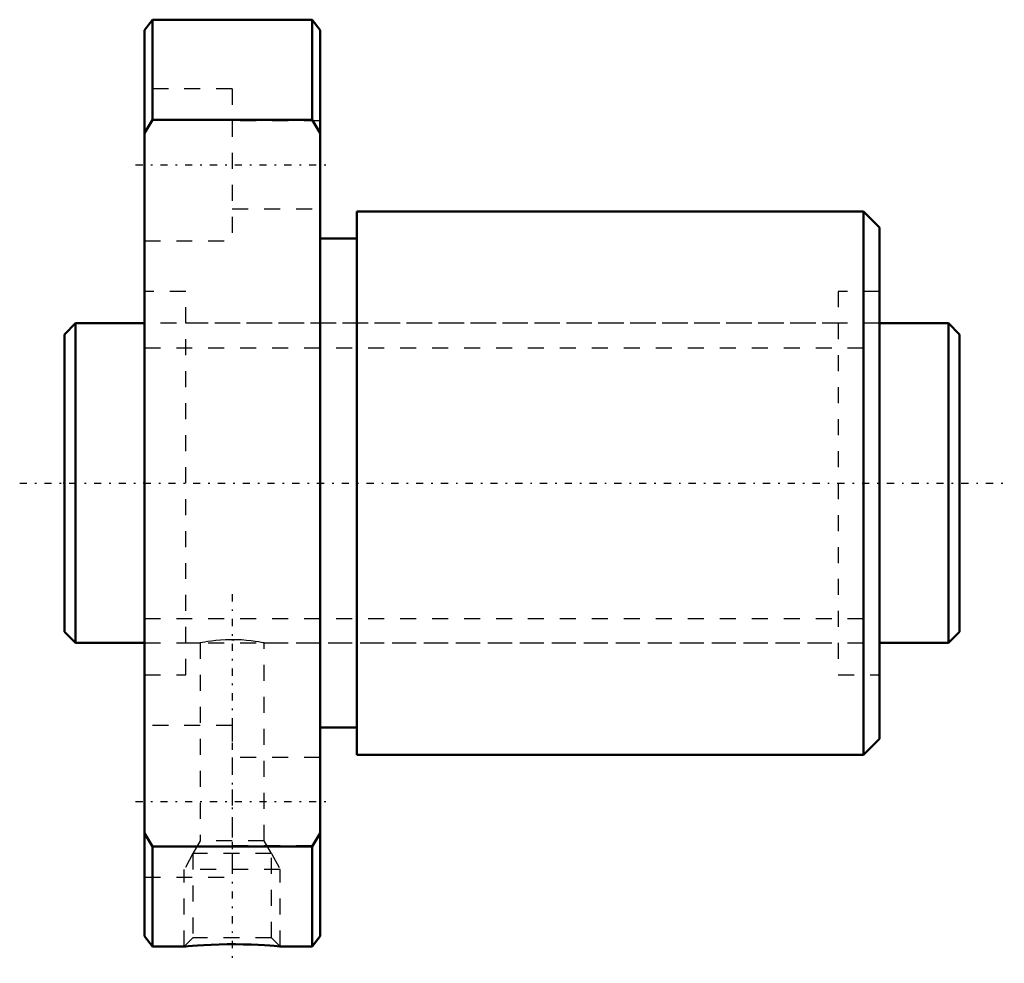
# Model space of a CAD drawing. Header units: millimetres. Extents: x -2.8 to 58.8, y -30 to 29.
import ezdxf

# ---------------------------------------------------------------- set-up
doc = ezdxf.new("R2010")
doc.units = ezdxf.units.MM
doc.linetypes.add('Center', pattern=[1.5, 0.45, -0.5, 0.05, -0.5])
doc.linetypes.add('Dashed', pattern=[2, 1, -1])
for name, color, linetype, lineweight in [('2d ConnectionPoints', 7, 'Continuous', 50), ('AM_0', 7, 'Continuous', 50), ('AM_5', 3, 'Continuous', 25), ('AM_7', 7, 'Center', 25), ('AM_9', 6, 'Dashed', 25)]:
    doc.layers.add(name, color=color, linetype=linetype, lineweight=lineweight)

# ---------------------------------------------------------------- blocks, each defined once
blk = doc.blocks.new('1_DK_2005_3RR0Nut_0_in_DK2005_3RRG1_56LC0_000_0')
at = {"layer": 'AM_0'}
for p, q in [((5.5, 29), (5, 28.35)), ((15.5, 29), (5.5, 29)), ((5.5, 29), (5.5, 22.738)), ((15.5, 22.738), (15.5, 29)), ((16, 28.35), (15.5, 29)), ((5, -28.35), (5, 28.35)), ((16, -28.35), (16, 28.35)), ((5.5, 22.738), (5, 21.903)), ((15.5, 22.738), (5.5, 22.738)), ((16, 21.903), (15.5, 22.738)), ((50, 17), (18.3, 17)), ((18.3, 17), (18.3, -17)), ((51, 16), (50, 17)), ((50, 17), (50, -17)), ((51, 16), (51, -16)), ((18.3, 15.3), (16, 15.3)), ((16, -15.3), (18.3, -15.3)), ((50, -17), (51, -16)), ((18.3, -17), (50, -17)), ((5, -21.903), (5.5, -22.738)), ((15.5, -22.738), (16, -21.903)), ((15.5, -22.738), (5.5, -22.738)), ((5.5, -22.738), (5.5, -29)), ((15.5, -29), (15.5, -22.738)), ((5, -28.35), (5.5, -29)), ((15.5, -29), (16, -28.35)), ((5.5, -29), (7.509, -29)), ((13.493, -29), (15.5, -29))]:
    blk.add_line(p, q, dxfattribs=at)
blk.add_lwpolyline([(13.5, -29), (13.498, -29), (13.444, -28.995), (13.313, -28.983), (13.115, -28.966), (12.846, -28.945), (12.517, -28.923), (12.129, -28.901), (11.691, -28.881), (11.21, -28.867), (10.705, -28.859), (10.18, -28.86), (9.671, -28.87), (9.17, -28.887), (8.725, -28.908), (8.32, -28.934), (8.001, -28.957), (7.746, -28.978), (7.588, -28.992), (7.508, -28.999), (7.5, -29)], dxfattribs=at)
at = {"layer": 'AM_5', "linetype": 'Dashed'}
for p, q in [((8.041, -23.18), (7.5, -24.18)), ((12.959, -23.18), (13.5, -24.18)), ((13.5, -24.18), (7.5, -24.18)), ((7.5, -29), (7.5, -24.18)), ((13.5, -29), (13.5, -24.18))]:
    blk.add_line(p, q, dxfattribs=at)
at = {"layer": 'AM_7'}
for p, q in [((4.45, 19.919), (16.55, 19.919)), ((10.5, -6.95), (10.5, -30.05)), ((4.45, -19.919), (16.55, -19.919))]:
    blk.add_line(p, q, dxfattribs=at)
at = {"layer": 'AM_9'}
for p, q in [((10.5, 24.669), (5, 24.669)), ((10.5, 24.669), (10.5, 15.169)), ((16, 22.669), (10.5, 22.669)), ((10.5, 17.169), (16, 17.169)), ((5, 15.169), (10.5, 15.169)), ((7.6, 12), (5, 12)), ((7.6, -12), (7.6, 12)), ((51, 12), (48.4, 12)), ((48.4, 12), (48.4, -12)), ((48.4, 10), (7.6, 10)), ((10.47, -9.798), (10.626, -9.799)), ((7.6, -10), (8.503, -10)), ((8.5, -10), (8.5, -22.38)), ((12.493, -10), (48.4, -10)), ((12.5, -22.38), (12.5, -9.999)), ((5, -12), (7.6, -12)), ((48.4, -12), (51, -12)), ((10.5, -15.169), (5, -15.169)), ((10.5, -15.169), (10.5, -24.669)), ((16, -17.169), (10.5, -17.169)), ((8.5, -22.38), (8.041, -23.18)), ((12.5, -22.38), (8.5, -22.38)), ((10.5, -22.669), (16, -22.669)), ((12.959, -23.18), (12.5, -22.38)), ((8.041, -23.18), (8.041, -28.459)), ((12.959, -23.18), (8.041, -23.18)), ((12.959, -28.459), (12.959, -23.18)), ((5, -24.669), (10.5, -24.669)), ((8.041, -28.459), (7.5, -29)), ((12.959, -28.459), (8.041, -28.459)), ((13.5, -29), (12.959, -28.459))]:
    blk.add_line(p, q, dxfattribs=at)
blk.add_lwpolyline([(12.5, -10), (12.489, -9.998), (12.428, -9.986), (12.312, -9.964), (12.15, -9.936), (11.937, -9.903), (11.687, -9.87), (11.395, -9.839), (11.085, -9.815), (10.749, -9.801), (10.42, -9.798), (10.084, -9.807), (9.773, -9.825), (9.473, -9.852), (9.205, -9.883), (8.967, -9.917), (8.775, -9.949), (8.627, -9.975), (8.537, -9.993), (8.5, -10), (8.5, -10)], dxfattribs=at)
blk = doc.blocks.new('2_DK_2005_3RR05600_Shaft_0_in_DK2005_3RRG1_56LC0_000_0')
at = {"layer": 'AM_0'}
for p, q in [((0.7, 10), (0, 9.3)), ((5, 10), (0.7, 10)), ((0.7, 10), (0.7, -10)), ((55.3, 10), (51, 10)), ((56, 9.3), (55.3, 10)), ((55.3, 10), (55.3, -10)), ((0, 9.3), (0, -9.3)), ((56, 9.3), (56, -9.3)), ((0, -9.3), (0.7, -10)), ((55.3, -10), (56, -9.3)), ((0.7, -10), (5, -10)), ((51, -10), (55.3, -10))]:
    blk.add_line(p, q, dxfattribs=at)
at = {"layer": 'AM_5', "linetype": 'Dashed'}
for p, q in [((5, 8.4665), (51, 8.4665)), ((5, -8.4665), (51, -8.4665))]:
    blk.add_line(p, q, dxfattribs=at)
at = {"layer": 'AM_7'}
blk.add_line((-2.8, 0), (58.8, 0), dxfattribs=at)
at = {"layer": 'AM_9'}
for p, q in [((51, 10), (5, 10)), ((5, -10), (51, -10))]:
    blk.add_line(p, q, dxfattribs=at)

msp = doc.modelspace()

# ---------------------------------------------------------------- linework, layer by layer
at = {"layer": '2d ConnectionPoints'}
for p in [(0, 0), (5, 0)]:
    msp.add_point(p, dxfattribs=at)

# ---------------------------------------------------------------- block references
for name in ['1_DK_2005_3RR0Nut_0_in_DK2005_3RRG1_56LC0_000_0', '2_DK_2005_3RR05600_Shaft_0_in_DK2005_3RRG1_56LC0_000_0']:
    msp.add_blockref(name, (0, 0))

doc.saveas('drawing.dxf')
